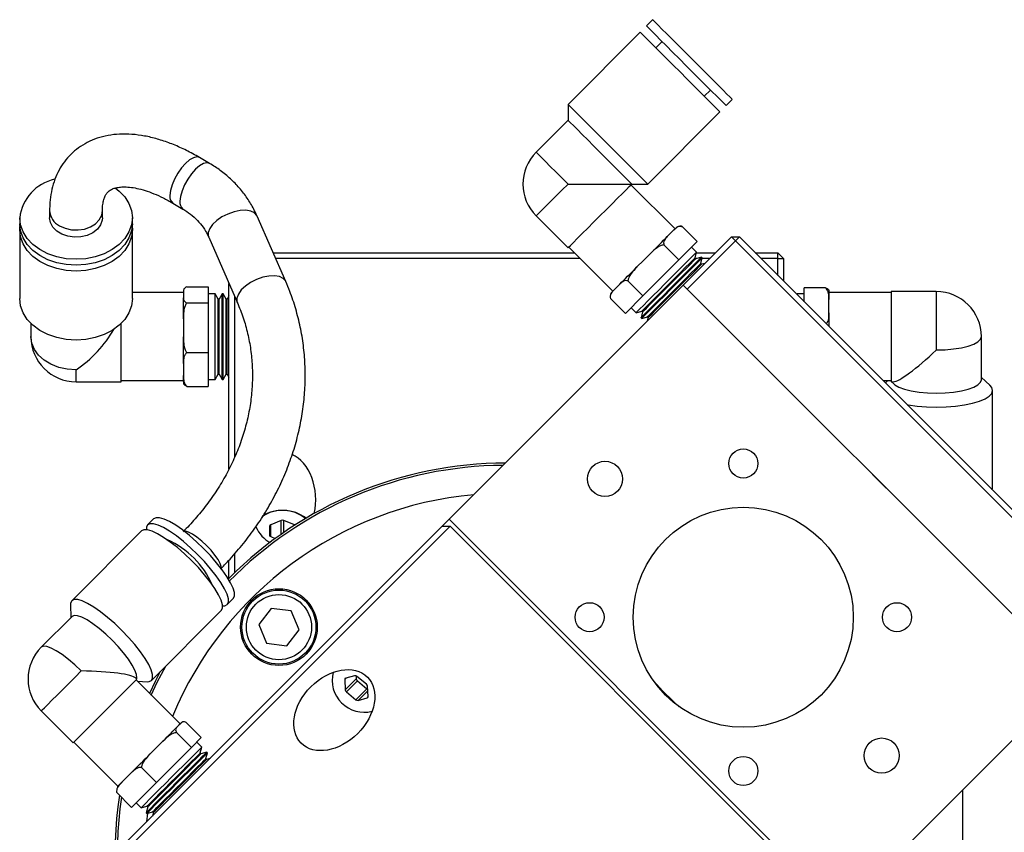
# Model space of a CAD drawing. Header units: inches. Extents: x 1.7 to 30.3, y 1.1 to 21.6.
# Tile 2 of 8: x 3.9 to 8.3, y 11.3 to 14.9. Entities that reach past the tile are written whole.
import ezdxf

# ---------------------------------------------------------------- set-up
doc = ezdxf.new("R2010")
doc.units = ezdxf.units.IN
doc.header["$MEASUREMENT"] = 0

msp = doc.modelspace()

# ---------------------------------------------------------------- linework, layer by layer
at = {"color": 7, "linetype": 'Continuous', "lineweight": 25}
for p, q in [((6.6988, 14.9453), (6.671, 14.9175)), ((6.6431, 14.8897), (6.3202, 14.5667)), ((6.7406, 14.8479), (6.7127, 14.8201)), ((6.9299, 14.6029), (6.9577, 14.6308)), ((7.0273, 14.5612), (7.0552, 14.589)), ((6.3202, 14.5667), (6.3202, 14.4955)), ((6.3202, 14.4955), (6.1775, 14.3528)), ((6.6765, 14.2104), (6.9995, 14.5333)), ((4.717, 14.3025), (4.672, 14.3288)), ((6.3201, 14.2103), (6.6051, 14.2103)), ((6.7989, 14.0098), (6.6018, 14.2069)), ((6.6051, 14.2103), (6.6053, 14.2104)), ((6.6053, 14.2104), (6.6765, 14.2104)), ((4.5526, 14.125), (4.5976, 14.0987)), ((3.8674, 14.0598), (3.8674, 14.0332)), ((4.0012, 14.0918), (4.0012, 14.0598)), ((4.2375, 14.0598), (4.2375, 14.0918)), ((4.3713, 14.0332), (4.3713, 14.0598)), ((5.0574, 13.7745), (4.9292, 14.0673)), ((6.1775, 14.0677), (6.3201, 13.9252)), ((3.8674, 14.0066), (3.868, 14.0199)), ((3.8674, 14.0066), (3.8674, 13.6983)), ((4.3713, 13.6983), (4.3713, 14.0066)), ((6.8282, 14.0209), (6.8311, 14.0206)), ((6.8311, 14.0206), (6.8984, 13.9534)), ((4.7129, 13.9726), (4.841, 13.6798)), ((6.7792, 13.9901), (6.7644, 13.9753)), ((6.794, 14.005), (6.7792, 13.9901)), ((6.8357, 13.7583), (7.0514, 13.974)), ((7.0514, 13.974), (7.069, 13.9563)), ((7.0514, 13.974), (7.0867, 13.974)), ((7.0867, 13.974), (7.069, 13.9563)), ((7.0867, 13.974), (8.805, 12.2557)), ((6.3234, 13.9285), (6.5205, 13.7314)), ((6.7487, 13.9382), (6.816, 13.871)), ((6.8984, 13.9534), (6.816, 13.871)), ((7.069, 13.9563), (6.8534, 13.7406)), ((6.8953, 13.9058), (6.8731, 13.9281)), ((8.7873, 12.238), (7.069, 13.9563)), ((5.0012, 13.903), (6.3489, 13.903)), ((6.3739, 13.878), (5.0121, 13.878)), ((6.6866, 13.8975), (6.6577, 13.8686)), ((6.8884, 13.8799), (6.8953, 13.9058)), ((6.8917, 13.8766), (6.8884, 13.8799)), ((6.8968, 13.878), (6.8903, 13.878)), ((6.9175, 13.8836), (6.8917, 13.8766)), ((6.8946, 13.903), (6.9804, 13.903)), ((6.9136, 13.8547), (6.9206, 13.8806)), ((6.9206, 13.8806), (6.9176, 13.8836)), ((6.9554, 13.878), (6.9199, 13.878)), ((7.1576, 13.903), (7.2585, 13.903)), ((7.2585, 13.878), (7.1826, 13.878)), ((7.2585, 13.878), (7.2585, 13.903)), ((7.2835, 13.878), (7.2585, 13.903)), ((7.2585, 13.8021), (7.2585, 13.878)), ((7.2585, 13.878), (7.2835, 13.878)), ((7.2835, 13.878), (7.2835, 13.7771)), ((6.6577, 13.8686), (6.6287, 13.8397)), ((6.816, 13.871), (6.6552, 13.7103)), ((6.9169, 13.8514), (6.9136, 13.8547)), ((6.9331, 13.8557), (6.9169, 13.8514)), ((4.6148, 13.7507), (4.7099, 13.7507)), ((4.7099, 13.7507), (4.7099, 13.679)), ((4.8035, 12.936), (4.8035, 13.7654)), ((5.7888, 12.7114), (6.8357, 13.7583)), ((6.5381, 13.7491), (6.5241, 13.735)), ((6.5522, 13.7632), (6.5381, 13.7491)), ((6.588, 13.7775), (6.6552, 13.7103)), ((8.5893, 12.0047), (6.8357, 13.7583)), ((7.4723, 13.7461), (7.3772, 13.7461)), ((7.3772, 13.6835), (7.3772, 13.7461)), ((4.5997, 13.7249), (4.3713, 13.7249)), ((4.5997, 13.7277), (4.5997, 13.7291)), ((4.5997, 13.7277), (4.5997, 13.7148)), ((4.5997, 13.7148), (4.5997, 13.7019)), ((4.5997, 13.6078), (4.5997, 13.7019)), ((4.7414, 13.7195), (4.7099, 13.7195)), ((4.7548, 13.6963), (4.7414, 13.7195)), ((4.7414, 13.6573), (4.7414, 13.7195)), ((4.7728, 13.7195), (4.7594, 13.6963)), ((4.7771, 13.7195), (4.7728, 13.7195)), ((4.7728, 13.6573), (4.7728, 13.7195)), ((4.7905, 13.6963), (4.7771, 13.7195)), ((4.7771, 13.6573), (4.7771, 13.7195)), ((4.8035, 13.7108), (4.7951, 13.6963)), ((4.8285, 13.7083), (4.8285, 12.9876)), ((6.5088, 13.7038), (6.5091, 13.7021)), ((6.5097, 13.6992), (6.5769, 13.632)), ((6.6552, 13.7103), (6.5769, 13.632)), ((7.3457, 13.7195), (7.344, 13.7166)), ((7.3772, 13.7195), (7.3457, 13.7195)), ((7.3457, 13.7195), (7.3457, 13.715)), ((7.4874, 13.729), (7.4874, 13.6934)), ((7.7662, 13.7249), (7.4874, 13.7249)), ((7.9677, 13.7296), (7.7662, 13.7296)), ((7.7662, 13.7296), (7.7662, 13.3264)), ((7.9677, 13.7296), (7.9677, 13.4683)), ((4.6148, 13.679), (4.7099, 13.679)), ((4.7099, 13.679), (4.7099, 13.4564)), ((4.7414, 13.3365), (4.7414, 13.6573)), ((4.7594, 13.6963), (4.7548, 13.6963)), ((4.7548, 13.6416), (4.7548, 13.6963)), ((4.7594, 13.6416), (4.7594, 13.6963)), ((4.7728, 13.3365), (4.7728, 13.6573)), ((4.7771, 13.3365), (4.7771, 13.6573)), ((4.7951, 13.6963), (4.7905, 13.6963)), ((4.7905, 13.6416), (4.7905, 13.6963)), ((4.7951, 13.6416), (4.7951, 13.6963)), ((6.6022, 13.6573), (6.6245, 13.635)), ((7.4874, 13.6638), (7.4874, 13.6934)), ((7.4874, 13.6341), (7.4874, 13.6638)), ((4.7548, 13.3597), (4.7548, 13.6416)), ((4.7594, 13.3597), (4.7594, 13.6416)), ((4.7905, 13.3597), (4.7905, 13.6416)), ((4.7951, 13.3597), (4.7951, 13.6416)), ((6.6245, 13.635), (6.6504, 13.642)), ((6.6467, 13.6128), (6.6498, 13.6098)), ((6.6537, 13.6387), (6.6468, 13.6128)), ((6.6498, 13.6098), (6.6757, 13.6167)), ((6.6504, 13.642), (6.6537, 13.6387)), ((6.6789, 13.6134), (6.6746, 13.5972)), ((6.6757, 13.6167), (6.6789, 13.6134)), ((7.4874, 13.6341), (7.4874, 13.5732)), ((3.9178, 13.5868), (3.9178, 13.528)), ((4.3209, 13.3264), (4.3209, 13.5868)), ((4.5997, 13.6078), (4.5997, 13.5677)), ((4.5997, 13.5677), (4.5997, 13.5276)), ((4.5997, 13.408), (4.5997, 13.5276)), ((8.1693, 13.3353), (8.1693, 13.528)), ((4.6148, 13.4564), (4.7099, 13.4564)), ((4.7099, 13.4564), (4.7099, 13.3054)), ((4.5997, 13.408), (4.5997, 13.3809)), ((4.1194, 13.3264), (4.1194, 13.3793)), ((4.5997, 13.3809), (4.5997, 13.3537)), ((4.5997, 13.327), (4.5997, 13.3537)), ((4.7414, 13.3365), (4.7548, 13.3597)), ((4.7548, 13.3597), (4.7594, 13.3597)), ((4.7594, 13.3597), (4.7728, 13.3365)), ((4.7771, 13.3365), (4.7905, 13.3597)), ((4.7905, 13.3597), (4.7951, 13.3597)), ((4.7951, 13.3597), (4.8035, 13.3452)), ((4.1194, 13.3264), (4.3209, 13.3264)), ((4.3209, 13.3312), (4.5997, 13.3312)), ((4.6148, 13.3054), (4.7099, 13.3054)), ((4.7099, 13.3365), (4.7414, 13.3365)), ((4.7728, 13.3365), (4.7771, 13.3365)), ((7.7295, 13.3312), (7.7662, 13.3312)), ((7.7511, 13.3312), (7.7398, 13.3209)), ((7.7662, 13.3264), (7.7752, 13.3264)), ((8.2073, 13.3104), (8.1693, 13.3448)), ((8.2197, 12.851), (8.2197, 13.2872)), ((8.2181, 12.8426), (8.2197, 12.851)), ((4.4666, 12.7131), (4.4397, 12.6862)), ((5.0376, 12.7059), (4.9904, 12.6866)), ((4.9904, 12.6336), (4.9904, 12.6866)), ((5.0376, 12.6445), (5.0376, 12.7059)), ((5.0967, 12.6866), (5.0494, 12.7059)), ((5.0494, 12.6528), (5.0494, 12.7059)), ((5.0967, 12.6842), (5.0967, 12.6866)), ((5.7575, 12.6801), (5.7888, 12.7114)), ((5.7888, 12.7114), (7.5424, 10.9578)), ((4.4128, 12.6593), (4.1005, 12.3471)), ((4.3426, 11.2652), (5.7575, 12.6801)), ((5.7929, 12.6801), (4.3603, 11.2475)), ((4.9845, 12.6794), (4.9845, 12.6408)), ((5.7575, 12.6801), (5.7929, 12.6801)), ((5.7929, 12.6801), (7.5111, 10.9619)), ((4.9904, 12.6336), (5.0107, 12.6252)), ((5.0109, 12.6254), (5.0107, 12.6253)), ((4.8285, 12.5571), (4.8285, 12.472)), ((4.8035, 12.4474), (4.8035, 12.5284)), ((4.8061, 12.45), (4.8008, 12.4446)), ((4.796, 12.3299), (4.8229, 12.3568)), ((4.0948, 12.3288), (4.0968, 12.2721)), ((4.4569, 11.9907), (4.7691, 12.303)), ((4.9922, 12.313), (4.9369, 12.2408)), ((5.0824, 12.3012), (4.9922, 12.313)), ((5.1172, 12.2172), (5.0824, 12.3012)), ((4.1017, 12.277), (3.9638, 12.139)), ((4.9369, 12.2408), (4.9717, 12.1569)), ((5.0619, 12.145), (5.1172, 12.2172)), ((4.9717, 12.1569), (5.0619, 12.145)), ((4.3914, 11.9965), (4.3866, 12.0012)), ((4.5851, 11.796), (4.388, 11.9931)), ((4.3946, 11.9866), (4.4386, 11.985)), ((5.3292, 12.002), (5.3213, 11.9941)), ((5.3213, 11.9941), (5.3235, 11.9489)), ((5.3727, 11.9981), (5.3235, 11.9489)), ((5.3658, 12.0119), (5.326, 12.0011)), ((5.3783, 11.9882), (5.329, 11.939)), ((5.3721, 12.0113), (5.3727, 11.9981)), ((5.418, 11.9745), (5.376, 12.0089)), ((5.3783, 11.9882), (5.4202, 11.9537)), ((7.5424, 10.9578), (8.5893, 12.0047)), ((5.329, 11.939), (5.371, 11.9045)), ((5.4202, 11.9537), (5.371, 11.9045)), ((5.4245, 11.9448), (5.3812, 11.9015)), ((5.4257, 11.9193), (5.4235, 11.9645)), ((5.3812, 11.9015), (5.421, 11.9123)), ((5.4254, 11.9167), (5.421, 11.9123)), ((3.9638, 11.854), (4.1063, 11.7114)), ((4.5797, 11.7906), (4.5717, 11.7826)), ((4.5877, 11.7986), (4.5797, 11.7906)), ((4.5877, 11.7986), (4.5881, 11.799)), ((4.6126, 11.8021), (4.6799, 11.7349)), ((4.5075, 11.7185), (4.4795, 11.6904)), ((4.5682, 11.7577), (4.6354, 11.6904)), ((4.6799, 11.7349), (4.6354, 11.6904)), ((4.1096, 11.7148), (4.3067, 11.5177)), ((4.4795, 11.6904), (4.4514, 11.6623)), ((4.6354, 11.6904), (4.4794, 11.5344)), ((4.6816, 11.692), (4.6593, 11.7143)), ((4.6746, 11.6662), (4.6815, 11.692)), ((4.6779, 11.6629), (4.6746, 11.6662)), ((4.7038, 11.6698), (4.6779, 11.6629)), ((4.6999, 11.6409), (4.7068, 11.6668)), ((4.7031, 11.6376), (4.6999, 11.6409)), ((4.7194, 11.642), (4.7031, 11.6376)), ((4.7068, 11.6668), (4.7038, 11.6698)), ((4.4122, 11.6017), (4.4794, 11.5344)), ((4.3457, 11.5566), (4.3256, 11.5366)), ((4.3658, 11.5767), (4.3457, 11.5566)), ((4.4794, 11.5344), (4.3679, 11.4229)), ((8.0858, 11.1495), (8.0858, 11.5012)), ((4.3006, 11.4902), (4.3679, 11.4229)), ((4.3885, 11.4435), (4.4107, 11.4212)), ((4.4108, 11.4212), (4.4366, 11.4282)), ((4.4399, 11.4249), (4.433, 11.399)), ((4.4366, 11.4282), (4.4399, 11.4249)), ((4.433, 11.399), (4.436, 11.396)), ((4.4391, 11.3968), (4.4351, 11.3577)), ((4.436, 11.396), (4.4619, 11.4029)), ((4.4652, 11.3996), (4.4608, 11.3834)), ((4.4619, 11.4029), (4.4652, 11.3996))]:
    msp.add_line(p, q, dxfattribs=at)
at = {"color": 7, "linetype": 'Continuous', "lineweight": 25, "flags": 128}
for points in [[(7.0552, 14.589), (7.0524, 14.5917), (7.0444, 14.5998), (7.0313, 14.6129), (7.0135, 14.6307), (6.9915, 14.6527), (6.9661, 14.6781), (6.9379, 14.7062), (6.9079, 14.7362), (6.877, 14.7672), (6.846, 14.7981), (6.816, 14.8281), (6.7879, 14.8563), (6.7625, 14.8817), (6.7405, 14.9037), (6.7227, 14.9215), (6.7096, 14.9346), (6.7015, 14.9426), (6.6988, 14.9453)], [(6.9995, 14.5333), (6.9968, 14.536), (6.9887, 14.5441), (6.9756, 14.5572), (6.9578, 14.575), (6.9358, 14.597), (6.9104, 14.6224), (6.8822, 14.6506), (6.8522, 14.6806), (6.8213, 14.7115), (6.7904, 14.7424), (6.7604, 14.7724), (6.7322, 14.8006), (6.7068, 14.826), (6.6848, 14.848), (6.667, 14.8658), (6.6539, 14.8789), (6.6458, 14.887), (6.6431, 14.8897), (6.6431, 14.8897)], [(7.0273, 14.5612), (7.0246, 14.5639), (7.0166, 14.5719), (7.0034, 14.585), (6.9856, 14.6029), (6.9637, 14.6248), (6.9382, 14.6503), (6.9101, 14.6784), (6.8801, 14.7084), (6.8491, 14.7393), (6.8182, 14.7703), (6.7882, 14.8003), (6.7601, 14.8284), (6.7346, 14.8539), (6.7127, 14.8758), (6.6948, 14.8936), (6.6817, 14.9068), (6.6737, 14.9148), (6.671, 14.9175)], [(6.6765, 14.2104), (6.6738, 14.2131), (6.6658, 14.2211), (6.6527, 14.2343), (6.6349, 14.2521), (6.6129, 14.274), (6.5875, 14.2995), (6.5593, 14.3276), (6.5293, 14.3576), (6.4984, 14.3886), (6.4674, 14.4195), (6.4374, 14.4495), (6.4093, 14.4777), (6.3839, 14.5031), (6.3619, 14.5251), (6.3441, 14.5429), (6.331, 14.556), (6.3229, 14.564), (6.3202, 14.5667), (6.3202, 14.5667)], [(6.6053, 14.2104), (6.6025, 14.2131), (6.5944, 14.2213), (6.5813, 14.2344), (6.5635, 14.2522), (6.5419, 14.2738), (6.5173, 14.2984), (6.4906, 14.3251), (6.4627, 14.3529), (6.4349, 14.3807), (6.4082, 14.4075), (6.3836, 14.4321), (6.362, 14.4537), (6.3442, 14.4715), (6.3311, 14.4846), (6.3229, 14.4927), (6.3202, 14.4955)], [(4.672, 14.3288), (4.6599, 14.3318), (4.6446, 14.3283), (4.6272, 14.3184), (4.6089, 14.3027), (4.5909, 14.2823), (4.5742, 14.2585), (4.5598, 14.2326), (4.5488, 14.2064), (4.5418, 14.1814), (4.5392, 14.1594)], [(6.3201, 14.2103), (6.2923, 14.2381), (6.2655, 14.2648), (6.2409, 14.2895), (6.2193, 14.3111), (6.2016, 14.3288), (6.1884, 14.342), (6.1803, 14.3501), (6.1775, 14.3528)], [(4.717, 14.3025), (4.7048, 14.3055), (4.6895, 14.302), (4.6722, 14.2921), (4.6539, 14.2764), (4.6358, 14.256), (4.6191, 14.2321), (4.6048, 14.2063), (4.5937, 14.1801), (4.5867, 14.1551), (4.5841, 14.1331)], [(4.2946, 14.1933), (4.3124, 14.1793), (4.3376, 14.1527), (4.3561, 14.1234), (4.3675, 14.0921), (4.3713, 14.0598), (4.3675, 14.0275), (4.3561, 13.9962), (4.3376, 13.9668), (4.3124, 13.9403), (4.2813, 13.9174), (4.2453, 13.8988), (4.2055, 13.8851), (4.1631, 13.8767), (4.1194, 13.8739), (4.0756, 13.8767), (4.0332, 13.8851), (3.9934, 13.8988), (3.9574, 13.9174), (3.9263, 13.9403), (3.9011, 13.9668), (3.8826, 13.9962), (3.8712, 14.0275), (3.8674, 14.0598)], [(6.1775, 14.0677), (6.1803, 14.0705), (6.1884, 14.0786), (6.2016, 14.0918), (6.2193, 14.1095), (6.2409, 14.1311), (6.2655, 14.1557), (6.2923, 14.1825), (6.3201, 14.2103)], [(6.3201, 13.9252), (6.3228, 13.9279), (6.3309, 13.936), (6.3441, 13.9492), (6.3618, 13.9669), (6.3834, 13.9885), (6.4081, 14.0132), (6.4348, 14.0399), (6.4626, 14.0677), (6.4904, 14.0955), (6.5172, 14.1223), (6.5418, 14.1469), (6.5634, 14.1685), (6.5811, 14.1862), (6.5943, 14.1994), (6.6024, 14.2075), (6.6051, 14.2103)], [(4.2375, 14.0598), (4.2365, 14.0489), (4.2292, 14.0277), (4.2149, 14.0086), (4.1946, 13.9926), (4.1696, 13.9809), (4.1415, 13.9742), (4.1119, 13.9728), (4.0829, 13.9769), (4.0561, 13.9862), (4.0333, 14.0001), (4.0159, 14.0178), (4.005, 14.0381), (4.0012, 14.0598)], [(4.0452, 14.024), (4.0704, 14.0125), (4.0987, 14.006), (4.1283, 14.0049), (4.1573, 14.0093), (4.1839, 14.0188), (4.2065, 14.033), (4.2236, 14.0508), (4.2341, 14.0712), (4.2375, 14.0914)], [(4.9292, 14.0673), (4.928, 14.0697), (4.9174, 14.0815), (4.9007, 14.0894), (4.879, 14.0929), (4.8537, 14.0918), (4.8263, 14.0862), (4.7986, 14.0764), (4.7723, 14.0631), (4.7491, 14.0471), (4.7303, 14.0294), (4.7173, 14.0111), (4.7108, 13.9933)], [(4.3713, 14.0332), (4.3675, 14.0009), (4.3561, 13.9696), (4.3376, 13.9403), (4.3124, 13.9137), (4.2813, 13.8908), (4.2453, 13.8722), (4.2055, 13.8585), (4.1631, 13.8502), (4.1194, 13.8473), (4.0756, 13.8502), (4.0332, 13.8585), (3.9934, 13.8722), (3.9574, 13.8908), (3.9263, 13.9137), (3.9011, 13.9403), (3.8826, 13.9696), (3.8712, 14.0009), (3.8674, 14.0332), (3.8674, 14.0332)], [(4.3707, 14.0199), (4.3713, 14.0066), (4.3675, 13.9743), (4.3561, 13.943), (4.3376, 13.9137), (4.3124, 13.8871), (4.2813, 13.8642), (4.2453, 13.8457), (4.2055, 13.832), (4.1631, 13.8236), (4.1194, 13.8207), (4.0756, 13.8236), (4.0332, 13.832), (3.9934, 13.8457), (3.9574, 13.8642), (3.9263, 13.8871), (3.9011, 13.9137), (3.8826, 13.943), (3.8712, 13.9743), (3.8674, 14.0066)], [(6.794, 14.005), (6.7973, 14.0082), (6.7997, 14.0107), (6.8012, 14.0122), (6.8019, 14.0128), (6.8019, 14.0128)], [(4.7108, 13.9933), (4.7112, 13.9772), (4.7129, 13.9726)], [(6.6866, 13.8975), (6.6976, 13.9085), (6.7084, 13.9193), (6.7189, 13.9298), (6.729, 13.9399), (6.7386, 13.9496), (6.7478, 13.9587), (6.7564, 13.9673), (6.7644, 13.9753)], [(6.6245, 13.635), (6.6252, 13.6357), (6.6307, 13.6412), (6.6415, 13.652), (6.6572, 13.6677), (6.677, 13.6875), (6.7003, 13.7108), (6.726, 13.7365), (6.7531, 13.7636), (6.7804, 13.7909), (6.807, 13.8174), (6.8315, 13.842), (6.8532, 13.8637), (6.8711, 13.8815), (6.8844, 13.8948), (6.8926, 13.903), (6.8953, 13.9058), (6.8953, 13.9058)], [(6.6467, 13.6128), (6.6474, 13.6135), (6.653, 13.619), (6.6638, 13.6298), (6.6794, 13.6454), (6.6993, 13.6653), (6.7225, 13.6886), (6.7482, 13.7142), (6.7753, 13.7413), (6.8027, 13.7687), (6.8292, 13.7952), (6.8538, 13.8198), (6.8754, 13.8415), (6.8933, 13.8593), (6.9066, 13.8726), (6.9148, 13.8808), (6.9176, 13.8836)], [(6.6498, 13.6098), (6.6505, 13.6104), (6.656, 13.616), (6.6668, 13.6268), (6.6824, 13.6424), (6.7023, 13.6623), (6.7255, 13.6855), (6.7512, 13.7112), (6.7783, 13.7383), (6.8057, 13.7657), (6.8322, 13.7922), (6.8568, 13.8168), (6.8785, 13.8384), (6.8963, 13.8563), (6.9096, 13.8696), (6.9178, 13.8778), (6.9206, 13.8806), (6.9206, 13.8806)], [(6.6504, 13.642), (6.6511, 13.6426), (6.6566, 13.6482), (6.6674, 13.659), (6.683, 13.6746), (6.7026, 13.6942), (6.7254, 13.7169), (6.7501, 13.7417), (6.7758, 13.7674), (6.8012, 13.7928), (6.8251, 13.8167), (6.8464, 13.838), (6.8641, 13.8557), (6.8774, 13.8689), (6.8856, 13.8771), (6.8884, 13.8799)], [(6.6537, 13.6387), (6.6544, 13.6394), (6.6599, 13.6449), (6.6707, 13.6557), (6.6863, 13.6713), (6.7059, 13.6909), (6.7286, 13.7136), (6.7534, 13.7384), (6.7791, 13.7641), (6.8045, 13.7895), (6.8284, 13.8134), (6.8497, 13.8347), (6.8674, 13.8524), (6.8807, 13.8657), (6.8889, 13.8739), (6.8917, 13.8766)], [(6.5522, 13.7632), (6.56, 13.7709), (6.5684, 13.7793), (6.5773, 13.7883), (6.5868, 13.7977), (6.5968, 13.8077), (6.6071, 13.818), (6.6178, 13.8287), (6.6287, 13.8397)], [(6.6757, 13.6167), (6.6764, 13.6174), (6.6819, 13.6229), (6.6927, 13.6337), (6.7083, 13.6493), (6.7279, 13.6689), (6.7506, 13.6916), (6.7754, 13.7164), (6.8011, 13.7421), (6.8265, 13.7675), (6.8504, 13.7914), (6.8717, 13.8127), (6.8894, 13.8304), (6.9026, 13.8437), (6.9109, 13.8519), (6.9136, 13.8547)], [(6.6789, 13.6134), (6.6796, 13.6141), (6.6852, 13.6196), (6.696, 13.6304), (6.7115, 13.646), (6.7312, 13.6656), (6.7539, 13.6884), (6.7787, 13.7132), (6.8044, 13.7388), (6.8298, 13.7642), (6.8537, 13.7881), (6.875, 13.8094), (6.8927, 13.8271), (6.9059, 13.8404), (6.9141, 13.8486), (6.9169, 13.8514)], [(5.0574, 13.7745), (5.0562, 13.7769), (5.0456, 13.7887), (5.0289, 13.7965), (5.0072, 13.8001), (4.9819, 13.799), (4.9545, 13.7934), (4.9268, 13.7836), (4.9005, 13.7703), (4.8772, 13.7543), (4.8585, 13.7366), (4.8455, 13.7182), (4.839, 13.7005)], [(4.3713, 13.6983), (4.3675, 13.666), (4.3561, 13.6347), (4.3376, 13.6053), (4.3124, 13.5788), (4.2813, 13.5559), (4.2453, 13.5373), (4.2055, 13.5236), (4.1631, 13.5152), (4.1194, 13.5124), (4.0756, 13.5152), (4.0332, 13.5236), (3.9934, 13.5373), (3.9574, 13.5559), (3.9263, 13.5788), (3.9011, 13.6053), (3.8826, 13.6347), (3.8712, 13.666), (3.8674, 13.6983), (3.8674, 13.6983)], [(4.839, 13.7005), (4.8394, 13.6844), (4.841, 13.6798)], [(6.5175, 13.7285), (6.5178, 13.7288), (6.519, 13.7299), (6.5211, 13.732), (6.5241, 13.735)], [(4.1194, 13.3793), (4.08, 13.3822), (4.0422, 13.3906), (4.0074, 13.4044), (3.9768, 13.4229), (3.9518, 13.4454), (3.9331, 13.4711), (3.9217, 13.499), (3.9178, 13.528)], [(7.9677, 13.4683), (8.0071, 13.4694), (8.0449, 13.4728), (8.0797, 13.4783), (8.1103, 13.4858), (8.1353, 13.4948), (8.154, 13.5052), (8.1654, 13.5164), (8.1693, 13.528)], [(7.7684, 13.3264), (7.77, 13.3237), (7.7815, 13.3125), (7.8001, 13.3021), (7.8252, 13.2931), (7.8557, 13.2856), (7.8906, 13.2801), (7.9284, 13.2767), (7.9677, 13.2756), (8.0071, 13.2767), (8.0449, 13.2801), (8.0797, 13.2856), (8.1103, 13.2931), (8.1353, 13.3021), (8.154, 13.3125), (8.1654, 13.3237), (8.1693, 13.3353)], [(8.2197, 13.2872), (8.2159, 13.3002), (8.2073, 13.3104)], [(7.8374, 13.2233), (7.8418, 13.2225), (7.8816, 13.217), (7.924, 13.2136), (7.9677, 13.2125), (8.0115, 13.2136), (8.0539, 13.217), (8.0937, 13.2225), (8.1297, 13.23), (8.1608, 13.2392), (8.1859, 13.2498), (8.2045, 13.2616), (8.2159, 13.2742), (8.2197, 13.2872)], [(7.7431, 12.8508), (7.743, 12.851), (7.682, 12.912), (7.6819, 12.9121)], [(4.4397, 12.6862), (4.4345, 12.6756), (4.4342, 12.6648)], [(4.7746, 12.3244), (4.7854, 12.3247), (4.796, 12.3299), (4.8012, 12.3405), (4.8008, 12.3562), (4.7949, 12.3765), (4.7836, 12.4008), (4.7672, 12.4284), (4.7463, 12.4583), (4.7215, 12.4898), (4.6936, 12.5219), (4.6633, 12.5535), (4.6317, 12.5838), (4.5996, 12.6117), (4.5681, 12.6365), (4.5382, 12.6574), (4.5106, 12.6738), (4.4863, 12.6851), (4.466, 12.691), (4.4503, 12.6914), (4.4397, 12.6862), (4.4397, 12.6862)], [(4.8229, 12.3568), (4.8281, 12.3674), (4.8277, 12.3831), (4.8218, 12.4034), (4.8105, 12.4277), (4.7941, 12.4553), (4.7732, 12.4853), (4.7484, 12.5168), (4.7205, 12.5488), (4.6902, 12.5804), (4.6586, 12.6107), (4.6266, 12.6386), (4.5951, 12.6634), (4.5651, 12.6843), (4.5375, 12.7007), (4.5132, 12.712), (4.4929, 12.7179), (4.4772, 12.7183), (4.4666, 12.7131), (4.4666, 12.7131)], [(5.0987, 12.6855), (5.098, 12.686), (5.0967, 12.6866)], [(4.7691, 12.303), (4.7743, 12.3136), (4.7739, 12.3293), (4.768, 12.3496), (4.7566, 12.3739), (4.7403, 12.4014), (4.7194, 12.4314), (4.6946, 12.4629), (4.6666, 12.495), (4.6364, 12.5266), (4.6048, 12.5568), (4.5727, 12.5848), (4.5412, 12.6096), (4.5112, 12.6305), (4.4837, 12.6468), (4.4594, 12.6582), (4.4391, 12.6641), (4.4234, 12.6645), (4.4128, 12.6593)], [(4.7678, 12.4925), (4.7681, 12.4996), (4.7639, 12.5134), (4.7546, 12.5309), (4.7408, 12.551), (4.7232, 12.5725), (4.7031, 12.5939), (4.6817, 12.614), (4.6602, 12.6314), (4.6402, 12.6451), (4.6228, 12.6543), (4.6091, 12.6583), (4.6023, 12.6579)], [(4.1005, 12.3471), (4.0953, 12.3365), (4.0948, 12.3288)], [(4.4386, 11.985), (4.4463, 11.9855), (4.4569, 11.9907), (4.4621, 12.0013), (4.4617, 12.017), (4.4557, 12.0373), (4.4444, 12.0616), (4.428, 12.0892), (4.4072, 12.1192), (4.3824, 12.1507), (4.3544, 12.1827), (4.3242, 12.2144), (4.2925, 12.2446), (4.2605, 12.2726), (4.229, 12.2973), (4.199, 12.3182), (4.1714, 12.3346), (4.1471, 12.3459), (4.1268, 12.3519), (4.1111, 12.3523), (4.1005, 12.3471), (4.1005, 12.3471)], [(4.3902, 11.9976), (4.3911, 12.0017), (4.3898, 12.0167), (4.383, 12.0361), (4.3707, 12.0594), (4.3537, 12.0855), (4.3324, 12.1135), (4.3077, 12.1423), (4.2806, 12.1708), (4.2521, 12.1979), (4.2233, 12.2226), (4.1953, 12.2439), (4.1692, 12.2609), (4.1459, 12.2732), (4.1265, 12.28), (4.1115, 12.2813), (4.1017, 12.277)], [(4.1427, 12.0329), (4.1142, 12.06), (4.0853, 12.0846), (4.0573, 12.1059), (4.0312, 12.123), (4.008, 12.1352), (3.9885, 12.1421), (3.9736, 12.1434), (3.9638, 12.139)], [(3.9638, 11.854), (3.964, 11.8542), (3.9685, 11.8587), (3.9782, 11.8684), (3.9929, 11.8831), (4.0119, 11.9021), (4.0346, 11.9248), (4.06, 11.9502), (4.0872, 11.9773), (4.1151, 12.0053), (4.1427, 12.0329)], [(4.4963, 12.0302), (4.474, 11.9865), (4.4486, 11.9326)], [(4.4561, 11.925), (4.483, 11.9821), (4.521, 12.0549)], [(4.1063, 11.7114), (4.1066, 11.7117), (4.111, 11.7161), (4.1208, 11.7259), (4.1354, 11.7405), (4.1544, 11.7596), (4.1771, 11.7822), (4.2025, 11.8076), (4.2297, 11.8348), (4.2576, 11.8627), (4.2852, 11.8903), (4.3114, 11.9165), (4.3352, 11.9403), (4.3556, 11.9608), (4.372, 11.9771), (4.3836, 11.9888), (4.3901, 11.9952), (4.3914, 11.9965)], [(4.5075, 11.7185), (4.5175, 11.7285), (4.5271, 11.738), (4.5361, 11.747), (4.5446, 11.7555), (4.5524, 11.7633), (4.5596, 11.7705), (4.566, 11.7769), (4.5717, 11.7826)], [(4.4107, 11.4212), (4.4124, 11.4229), (4.4194, 11.4299), (4.4316, 11.4421), (4.4484, 11.4589), (4.4693, 11.4798), (4.4933, 11.5038), (4.5195, 11.53), (4.5468, 11.5573), (4.574, 11.5845), (4.6001, 11.6106), (4.624, 11.6345), (4.6447, 11.6552), (4.6614, 11.6719), (4.6733, 11.6838), (4.6801, 11.6906), (4.6816, 11.692)], [(4.3658, 11.5767), (4.3754, 11.5863), (4.3854, 11.5963), (4.3958, 11.6068), (4.4066, 11.6175), (4.4176, 11.6285), (4.4288, 11.6397), (4.4401, 11.651), (4.4514, 11.6623)], [(4.433, 11.399), (4.4346, 11.4007), (4.4416, 11.4077), (4.4538, 11.4198), (4.4707, 11.4367), (4.4915, 11.4576), (4.5156, 11.4816), (4.5417, 11.5078), (4.569, 11.535), (4.5962, 11.5623), (4.6223, 11.5884), (4.6462, 11.6123), (4.6669, 11.633), (4.6836, 11.6497), (4.6956, 11.6616), (4.7023, 11.6683), (4.7038, 11.6698)], [(4.436, 11.396), (4.4377, 11.3976), (4.4446, 11.4046), (4.4568, 11.4168), (4.4737, 11.4337), (4.4946, 11.4545), (4.5186, 11.4786), (4.5448, 11.5047), (4.572, 11.532), (4.5993, 11.5593), (4.6254, 11.5854), (4.6493, 11.6093), (4.67, 11.63), (4.6866, 11.6466), (4.6986, 11.6586), (4.7053, 11.6653), (4.7068, 11.6668)], [(4.4366, 11.4282), (4.438, 11.4295), (4.4445, 11.4361), (4.4563, 11.4478), (4.4727, 11.4642), (4.493, 11.4845), (4.5162, 11.5077), (4.5412, 11.5328), (4.567, 11.5585), (4.5922, 11.5837), (4.6157, 11.6072), (4.6363, 11.6279), (4.6532, 11.6448), (4.6656, 11.6571), (4.6728, 11.6643), (4.6746, 11.6662)], [(4.4399, 11.4249), (4.4412, 11.4262), (4.4478, 11.4328), (4.4596, 11.4445), (4.476, 11.461), (4.4963, 11.4812), (4.5195, 11.5044), (4.5445, 11.5295), (4.5702, 11.5552), (4.5954, 11.5804), (4.6189, 11.6039), (4.6396, 11.6246), (4.6565, 11.6415), (4.6689, 11.6538), (4.6761, 11.661), (4.6779, 11.6629)], [(4.4619, 11.4029), (4.4632, 11.4043), (4.4698, 11.4108), (4.4815, 11.4226), (4.4979, 11.439), (4.5182, 11.4593), (4.5414, 11.4825), (4.5665, 11.5075), (4.5922, 11.5333), (4.6174, 11.5585), (4.6409, 11.5819), (4.6616, 11.6026), (4.6785, 11.6195), (4.6908, 11.6319), (4.698, 11.6391), (4.6999, 11.6409)], [(4.4652, 11.3996), (4.4665, 11.401), (4.4731, 11.4075), (4.4848, 11.4193), (4.5012, 11.4357), (4.5215, 11.456), (4.5447, 11.4792), (4.5698, 11.5042), (4.5955, 11.53), (4.6207, 11.5552), (4.6442, 11.5787), (4.6649, 11.5993), (4.6818, 11.6163), (4.6941, 11.6286), (4.7013, 11.6358), (4.7031, 11.6376)], [(4.3038, 11.5147), (4.3038, 11.5147), (4.3043, 11.5152), (4.3057, 11.5166), (4.3079, 11.5189), (4.3111, 11.522), (4.3151, 11.5261), (4.32, 11.5309), (4.3256, 11.5366)]]:
    msp.add_lwpolyline(points, dxfattribs=at)
at = {"color": 7, "linetype": 'Continuous', "lineweight": 25}
for centre, radius in [((7.1042, 12.9607), 0.065), ((6.4855, 12.8919), 0.0787), ((7.1042, 12.2732), 0.492), ((5.0271, 12.229), 0.1715), ((5.0271, 12.229), 0.1654), ((5.0271, 12.229), 0.1457), ((6.4167, 12.2732), 0.065), ((7.7917, 12.2732), 0.065), ((7.7229, 11.6545), 0.0787), ((7.1042, 11.5857), 0.065)]:
    msp.add_circle(centre, radius, dxfattribs=at)
for centre, radius, start, end in [((6.3201, 14.2103), 0.2016, 135, 225), ((4.0669, 14.0354), 0.201, 102.5335, 173.0316), ((4.5741, 14.1532), 0.0354, 169.9876, 232.7326), ((4.6191, 14.1269), 0.0355, 170.0388, 232.3817), ((4.0815, 14.0957), 0.0803, 182.7434, 243.1594), ((6.8233, 13.9914), 0.0303, 80.6249, 135), ((4.63, 13.7291), 0.0303, 167.8632, 180), ((6.539, 13.707), 0.0303, 135, 172.2418), ((7.9677, 13.528), 0.2016, 0, 90), ((4.1194, 13.528), 0.2016, 180, 270), ((4.63, 13.327), 0.0303, 180, 192.1232), ((6.0435, 11.2125), 1.74, 90.4504, 135.4504), ((6.0435, 11.2125), 1.75, 90.1188, 135), ((6.0435, 11.2125), 1.615, 95.1569, 157.5235), ((5.043, 12.5897), 0.1616, 50.6015, 124.5252), ((5.043, 12.5742), 0.1769, 53.4138, 120.5747), ((4.9928, 12.6786), 0.00838, 106.9298, 174.6069), ((5.0435, 12.6909), 0.0161, 68.4189, 111.5811), ((4.9928, 12.6416), 0.00838, 185.3931, 253.0701), ((4.3712, 12.2614), 0.3905, 23.7251, 66.2749), ((4.1063, 11.9965), 0.2016, 135, 225), ((5.4087, 11.9919), 0.1437, 165.9128, 284.0872), ((5.3278, 11.9949), 0.00649, 105.65, 186.5822), ((5.368, 12.0002), 0.0119, 47.3491, 100.331), ((5.3871, 11.9996), 0.0144, 185.783, 232.1916), ((7.658, 12.827), 1.2711, 221.3615, 228.6386), ((5.3379, 11.9504), 0.0144, 185.7829, 232.1914), ((5.4092, 11.9631), 0.0144, 5.7823, 52.192), ((5.4299, 11.9653), 0.0151, 230.2636, 247.79), ((5.3791, 11.9133), 0.0119, 227.3486, 280.3315), ((5.4193, 11.9186), 0.00649, 285.65, 6.5822), ((6.0435, 11.2125), 1.75, 171.3033, 278.8808), ((6.0435, 11.2125), 1.74, 171.5456, 278.6401)]:
    msp.add_arc(centre, radius, start, end, dxfattribs=at)
for centre, major_axis, ratio, start_param, end_param in [((4.1194, 13.528), (0.1845, 0.1845), 0.440354, 4.297586, 5.286643), ((7.9677, 13.528), (0.1993, 0.1993), 0.151623, 3.29207, 4.561912), ((5.0435, 12.7999), (0, -0.2093), 0.707107, 1.266989, 2.850688), ((5.0435, 12.7999), (0, -0.2093), 0.707107, 5.333142, 5.885276), ((4.1063, 11.9965), (0.2827, 0), 0.129726, 0.129005, 1.441791)]:
    msp.add_ellipse(centre, major_axis=major_axis, ratio=ratio, start_param=start_param, end_param=end_param, dxfattribs=at)
msp.add_ellipse((5.2746, 11.8578), major_axis=(0.148, 0.148), ratio=0.707107, dxfattribs=at)
for points, knots in [([(4.672, 14.3288), (4.662, 14.3346), (4.6328, 14.3513), (4.5842, 14.3752), (4.5264, 14.3986), (4.4687, 14.4166), (4.4115, 14.4287), (4.3554, 14.4345), (4.3013, 14.4337), (4.25, 14.4262), (4.2025, 14.4122), (4.1594, 14.3921), (4.1211, 14.3665), (4.088, 14.3361), (4.0601, 14.3015), (4.0375, 14.263), (4.0202, 14.221), (4.0083, 14.1757), (4.0021, 14.1323), (4.0015, 14.1037), (4.0012, 14.0918)], [0, 0, 0, 0, 0.032609, 0.094242, 0.156265, 0.218703, 0.281456, 0.344112, 0.406055, 0.466565, 0.52509, 0.5815, 0.6361, 0.689468, 0.742301, 0.795108, 0.848579, 0.903322, 0.959757, 1, 1, 1, 1]), ([(4.9292, 14.0673), (4.9244, 14.0777), (4.9117, 14.1053), (4.8859, 14.1477), (4.8509, 14.1932), (4.8106, 14.2346), (4.7661, 14.2717), (4.7332, 14.2923), (4.717, 14.3025)], [0, 0, 0, 0, 0.107988, 0.286765, 0.465673, 0.644978, 0.824872, 1, 1, 1, 1]), ([(4.2375, 14.0918), (4.2376, 14.0968), (4.2378, 14.1113), (4.2408, 14.1315), (4.2464, 14.1505), (4.2536, 14.1648), (4.2624, 14.176), (4.2731, 14.1844), (4.2884, 14.1914), (4.3069, 14.196), (4.3301, 14.1982), (4.3583, 14.1971), (4.3914, 14.1919), (4.428, 14.1823), (4.4675, 14.168), (4.5092, 14.1494), (4.5381, 14.1332), (4.5526, 14.125)], [0, 0, 0, 0, 0.034319, 0.09925, 0.165104, 0.23411, 0.310583, 0.404659, 0.475844, 0.541304, 0.603974, 0.670481, 0.735904, 0.801235, 0.866883, 0.933096, 1, 1, 1, 1]), ([(4.5976, 14.0987), (4.6033, 14.0952), (4.6212, 14.0842), (4.6483, 14.0628), (4.6766, 14.0333), (4.6982, 14.003), (4.7084, 13.9819), (4.7129, 13.9726)], [0, 0, 0, 0, 0.107941, 0.340058, 0.574322, 0.812579, 1, 1, 1, 1]), ([(6.8311, 14.0206), (6.8276, 14.021), (6.8158, 14.0224), (6.8045, 14.0148), (6.7971, 14.0078), (6.794, 14.005)], [0, 0, 0, 0, 0.204335, 0.6733, 1, 1, 1, 1]), ([(6.7644, 13.9753), (6.7639, 13.9748), (6.7592, 13.9701), (6.7524, 13.9621), (6.7472, 13.95), (6.7483, 13.9416), (6.7487, 13.9382)], [0, 0, 0, 0, 0.052873, 0.517958, 0.809656, 1, 1, 1, 1]), ([(6.7487, 13.9382), (6.7437, 13.9371), (6.727, 13.9335), (6.7067, 13.9171), (6.6924, 13.9032), (6.6866, 13.8975)], [0, 0, 0, 0, 0.204356, 0.673363, 1, 1, 1, 1]), ([(6.6287, 13.8397), (6.6278, 13.8387), (6.6186, 13.8295), (6.6048, 13.8145), (6.5914, 13.7942), (6.589, 13.7822), (6.588, 13.7775)], [0, 0, 0, 0, 0.052978, 0.518036, 0.80972, 1, 1, 1, 1]), ([(4.6148, 13.7507), (4.612, 13.7493), (4.6028, 13.7448), (4.6001, 13.7366), (4.5998, 13.7303), (4.5997, 13.7277)], [0, 0, 0, 0, 0.204336, 0.673303, 1, 1, 1, 1]), ([(4.7656, 12.4888), (4.7774, 12.5008), (4.8108, 12.535), (4.8621, 12.5941), (4.9177, 12.667), (4.9676, 12.7427), (5.0118, 12.821), (5.05, 12.9014), (5.082, 12.9836), (5.1076, 13.067), (5.1267, 13.1513), (5.1393, 13.2361), (5.1453, 13.3209), (5.1447, 13.4053), (5.1374, 13.4889), (5.1236, 13.5713), (5.1032, 13.652), (5.0805, 13.7197), (5.0636, 13.7599), (5.0574, 13.7745)], [0, 0, 0, 0, 0.033984, 0.096497, 0.159002, 0.221466, 0.283876, 0.346222, 0.408492, 0.470675, 0.532763, 0.59475, 0.656634, 0.718417, 0.780107, 0.841716, 0.903261, 0.964764, 1, 1, 1, 1]), ([(6.588, 13.7775), (6.5845, 13.778), (6.5731, 13.7796), (6.5622, 13.7725), (6.5551, 13.7659), (6.5522, 13.7632)], [0, 0, 0, 0, 0.204336, 0.6733, 1, 1, 1, 1]), ([(7.4874, 13.6934), (7.4874, 13.6944), (7.4874, 13.7038), (7.4865, 13.7185), (7.4817, 13.7358), (7.4749, 13.7432), (7.4723, 13.7461)], [0, 0, 0, 0, 0.052873, 0.517958, 0.809656, 1, 1, 1, 1]), ([(7.4723, 13.7461), (7.4751, 13.7451), (7.4843, 13.7417), (7.487, 13.7356), (7.4873, 13.7309), (7.4874, 13.729)], [0, 0, 0, 0, 0.2043355, 0.6733032, 1, 1, 1, 1]), ([(4.5997, 13.7019), (4.5997, 13.7015), (4.5997, 13.6974), (4.6006, 13.691), (4.6054, 13.6835), (4.6121, 13.6803), (4.6148, 13.679)], [0, 0, 0, 0, 0.0528731, 0.5179568, 0.8096548, 1, 1, 1, 1]), ([(6.5241, 13.735), (6.5236, 13.7345), (6.5191, 13.73), (6.5127, 13.7224), (6.5079, 13.7108), (6.5092, 13.7025), (6.5097, 13.6992)], [0, 0, 0, 0, 0.052875, 0.517956, 0.809654, 1, 1, 1, 1]), ([(4.841, 13.6798), (4.8457, 13.6687), (4.8598, 13.6353), (4.8788, 13.5777), (4.8956, 13.5065), (4.9059, 13.4338), (4.9096, 13.3599), (4.9068, 13.2855), (4.8974, 13.2108), (4.8816, 13.1364), (4.8594, 13.0628), (4.831, 12.9902), (4.7965, 12.9192), (4.7562, 12.8502), (4.7104, 12.7835), (4.66, 12.7208), (4.6215, 12.6789), (4.6008, 12.658), (4.5986, 12.6558)], [0, 0, 0, 0, 0.034074, 0.103455, 0.172871, 0.242253, 0.311547, 0.380707, 0.449703, 0.518519, 0.587154, 0.655616, 0.723921, 0.792089, 0.86014, 0.928096, 0.992294, 1, 1, 1, 1]), ([(4.6148, 13.679), (4.612, 13.6747), (4.6028, 13.6607), (4.6001, 13.6353), (4.5998, 13.6158), (4.5997, 13.6078)], [0, 0, 0, 0, 0.204335, 0.673302, 1, 1, 1, 1]), ([(7.4753, 13.5853), (7.477, 13.5872), (7.4849, 13.5964), (7.4869, 13.6138), (7.4873, 13.6282), (7.4874, 13.6341)], [0, 0, 0, 0, 0.133866, 0.644367, 1, 1, 1, 1]), ([(4.5997, 13.5276), (4.5997, 13.5263), (4.5997, 13.5135), (4.6006, 13.4937), (4.6054, 13.4703), (4.6121, 13.4603), (4.6148, 13.4564)], [0, 0, 0, 0, 0.052873, 0.517958, 0.809655, 1, 1, 1, 1]), ([(4.6148, 13.4564), (4.612, 13.4535), (4.6028, 13.4439), (4.6001, 13.4267), (4.5998, 13.4135), (4.5997, 13.408)], [0, 0, 0, 0, 0.204355, 0.673363, 1, 1, 1, 1]), ([(4.5997, 13.3537), (4.5997, 13.3528), (4.5997, 13.3441), (4.6006, 13.3307), (4.6054, 13.3148), (4.6121, 13.308), (4.6148, 13.3054)], [0, 0, 0, 0, 0.052977, 0.518036, 0.809719, 1, 1, 1, 1]), ([(4.6148, 13.3054), (4.612, 13.3067), (4.6028, 13.3113), (4.6007, 13.3168), (4.6004, 13.3206), (4.6004, 13.3206)], [0, 0, 0, 0, 0.302357, 0.996287, 1, 1, 1, 1]), ([(4.6126, 11.8021), (4.6098, 11.8033), (4.6005, 11.807), (4.5935, 11.8038), (4.5894, 11.8001), (4.5877, 11.7986)], [0, 0, 0, 0, 0.204335, 0.673302, 1, 1, 1, 1]), ([(4.5717, 11.7826), (4.5714, 11.7824), (4.5689, 11.7798), (4.5655, 11.7752), (4.5643, 11.7671), (4.5671, 11.7603), (4.5682, 11.7577)], [0, 0, 0, 0, 0.052872, 0.517958, 0.809655, 1, 1, 1, 1]), ([(4.5682, 11.7577), (4.5632, 11.7567), (4.5468, 11.7534), (4.5271, 11.7374), (4.5132, 11.724), (4.5075, 11.7185)], [0, 0, 0, 0, 0.204356, 0.673362, 1, 1, 1, 1]), ([(4.4514, 11.6623), (4.4505, 11.6614), (4.4415, 11.6524), (4.4282, 11.6379), (4.4153, 11.6181), (4.413, 11.6063), (4.4122, 11.6017)], [0, 0, 0, 0, 0.052978, 0.518037, 0.80972, 1, 1, 1, 1]), ([(4.4122, 11.6017), (4.4081, 11.6015), (4.3945, 11.601), (4.3799, 11.5902), (4.3699, 11.5806), (4.3658, 11.5767)], [0, 0, 0, 0, 0.204337, 0.673302, 1, 1, 1, 1]), ([(4.3256, 11.5366), (4.325, 11.5359), (4.3186, 11.5295), (4.3092, 11.5189), (4.301, 11.5038), (4.3007, 11.494), (4.3006, 11.4902)], [0, 0, 0, 0, 0.052873, 0.517956, 0.809653, 1, 1, 1, 1])]:
    msp.add_open_spline(points, degree=3, knots=knots, dxfattribs=at)

doc.saveas('drawing.dxf')
